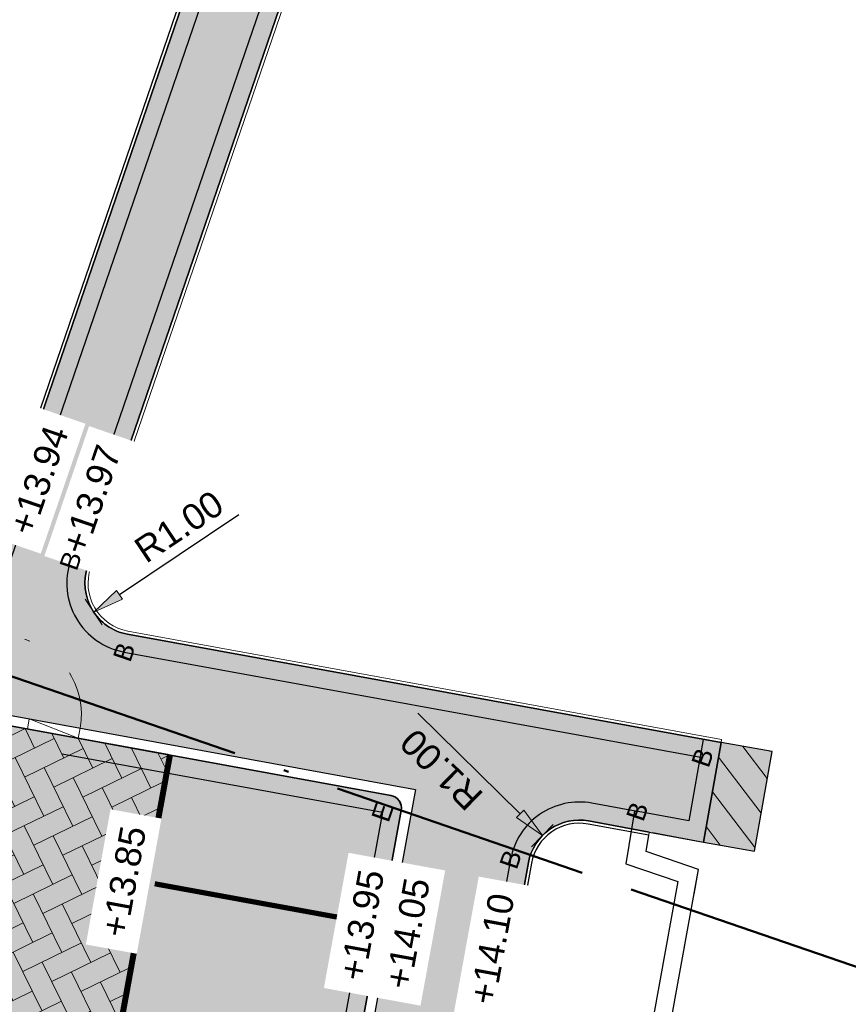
# Model space of a CAD drawing. Header units: metres. Extents: x 131295 to 132236, y 397710 to 398702.
# Tile 82 of 127: x 131601 to 131617, y 398223 to 398242. Entities that reach past the tile are written whole.
import ezdxf
from ezdxf.enums import TextEntityAlignment as Align

# ---------------------------------------------------------------- set-up
doc = ezdxf.new("R2010")
doc.units = ezdxf.units.M
for name, pattern in [('AL-BANDVERLAGING', [5, 1.5, -1, 0, -1, 1.5]), ('AL-BLADSCHEIDING', [13, 5, -1, 0, -1, 5, -1]), ('AL-MATERIAALS', [2, 1, -1]), ('MA-1-1', [2, 1, -1]), ('MA-1-3', [4, 1, -3])]:
    doc.linetypes.add(name, pattern=pattern)
doc.layers.get('Defpoints').update_dxf_attribs({"color": 128})
for name, color, linetype, lineweight in [('N-IE-markering 1 - 1 streep', 255, 'MA-1-1', 18), ('N-IE-markering 1 - 3 streep 0.10', 255, 'MA-1-3', 18), ('N-KO-bandverlaging', 1, 'AL-BANDVERLAGING', 18), ('N-KO-opsluitband 60x200mm', 2, 'Continuous', 25), ('N-KO-opsluitband achterkant', 8, 'Continuous', 5), ('N-KO-tekst banden', 1, 'Continuous', 18), ('N-KO-trottoirband 180-200x250mm', 3, 'Continuous', 35), ('N-KO-trottoirband achterkant', 8, 'Continuous', 5), ('N-KO-verloopband', 1, 'Continuous', 18), ("N-VH-arcering 'MAT' grijs 254", 254, 'Continuous', 18), ('N-VH-arcering herstraten', 1, 'Continuous', 18), ('N-VH-arcering SBS KF keperverband', 8, 'Continuous', 5), ('X-AL-bladscheiding', 4, 'AL-BLADSCHEIDING', 50), ('X-AL-maatvoering', 1, 'Continuous', 18), ('X-AL-materiaalscheiding', 1, 'AL-MATERIAALS', 18), ('X-AL-planhoogte', 190, 'Continuous', 25)]:
    doc.layers.add(name, color=color, linetype=linetype, lineweight=lineweight)
doc.layers.add("N-VH-arcering 'MAT' kleur 5 (roodbruin)", color=7, linetype='Continuous', lineweight=18, true_color=0xc5a6a0)
for name, color, linetype, plot in [('X-AL-contourlijnen', 30, 'Continuous', False), ('X-AL-hulplijn bandenlijnnummers', 30, 'Continuous', False), ('X-AL-hulplijn hoogtetekst', 190, 'Continuous', False)]:
    doc.layers.add(name, color=color, linetype=linetype, plot=plot)
doc.styles.add('CS Annotative', font='arial.ttf')
doc.dimstyles.new('CS Annotative', dxfattribs={"dimtxt": 2.5, "dimasz": 3, "dimexe": 0.18, "dimexo": 0.0625, "dimgap": 1, "dimtad": 1, "dimzin": 0, "dimdsep": 46, "dimtxsty": 'CS Annotative', "dimblk": 'CS Dimensionpijl', "dimcen": 0, "dimse1": 1, "dimse2": 1, "dimclrd": 256, "dimclre": 256, "dimclrt": 2, "dimadec": 0, "dimazin": 0, "dimtm": 1e-09, "dimtfac": 1, "dimtofl": 0, "dimtmove": 1, "dimatfit": 3, "dimfxl": 1, "dimtfillclr": 256, "dimtolj": 1, "dimtzin": 0, "dimarcsym": 0})

# ---------------------------------------------------------------- blocks, each defined once
blk = doc.blocks.new('CS Dimensionpijl')
h = blk.add_hatch(color=256)
h.dxf.hatch_style = 1
h.paths.add_polyline_path([(-1, -0.1666666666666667), (0, 0), (-1, 0.1666666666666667)])
at = {"flags": 128}
blk.add_lwpolyline([(0, 0.5), (0, -0.5)], dxfattribs=at)
blk.add_lwpolyline([(-1, -0.1666666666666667), (0, 0), (-1, 0.1666666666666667)], close=True, dxfattribs=at)
blk = doc.blocks.new('*D195')
at = {"layer": 'Defpoints', "color": 0, "transparency": 16777216}
for p in [(131602.8778321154, 398231.1206796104), (131602.0464303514, 398230.5650078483)]:
    blk.add_point(p, dxfattribs=at)
at = {"layer": 'X-AL-maatvoering', "lineweight": -2, "transparency": 16777216}
blk.add_line((131604.8528933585, 398232.4407222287), (131602.5452714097, 398230.8984109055), dxfattribs=at)
at = {"layer": 'X-AL-maatvoering', "lineweight": -2, "transparency": 16777216, "xscale": 0.6000000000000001, "yscale": 0.6000000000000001, "zscale": 0.6000000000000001, "rotation": 213.7569965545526}
blk.add_blockref('CS Dimensionpijl', (131602.0464303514, 398230.5650078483), dxfattribs=at)
at = {"layer": 'X-AL-maatvoering', "color": 2, "transparency": 16777216, "insert": (131603.695513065, 398232.2147940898), "char_height": 0.5, "attachment_point": 5, "rotation": 33.7569965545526, "style": 'CS Annotative'}
blk.add_mtext('\\A1;R1.00', dxfattribs=at)
blk = doc.blocks.new('*D307')
at = {"layer": 'Defpoints', "color": 0, "transparency": 16777216}
for p in [(131610.7169701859, 398226.2439177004), (131611.4308630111, 398225.5436627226)]:
    blk.add_point(p, dxfattribs=at)
at = {"layer": 'X-AL-maatvoering', "lineweight": -2, "transparency": 16777216}
blk.add_line((131608.3071679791, 398228.6076842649), (131610.2886344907, 398226.6640706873), dxfattribs=at)
at = {"layer": 'X-AL-maatvoering', "lineweight": -2, "transparency": 16777216, "xscale": 0.6000000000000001, "yscale": 0.6000000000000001, "zscale": 0.6000000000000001, "rotation": 315.5525355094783}
blk.add_blockref('CS Dimensionpijl', (131610.7169701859, 398226.2439177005), dxfattribs=at)
at = {"layer": 'X-AL-maatvoering', "color": 2, "transparency": 16777216, "insert": (131608.7649167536, 398227.5209282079), "char_height": 0.5, "attachment_point": 5, "rotation": 135.5525355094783, "style": 'CS Annotative'}
blk.add_mtext('\\A1;R1.00', dxfattribs=at)

msp = doc.modelspace()

# ---------------------------------------------------------------- hatches: boundary and pattern name
at = {"layer": "N-VH-arcering 'MAT' grijs 254"}
h = msp.add_hatch(color=256, dxfattribs=at)
h.dxf.hatch_style = 1
edge = h.paths.add_edge_path()
edge.add_arc((131611.430863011, 398225.5436627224), 1.000000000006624, 79.65226826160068, 169.6522682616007, ccw=False)
edge.add_line((131611.610484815, 398226.5273984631), (131612.7821703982, 398226.3134586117))
edge.add_line((131612.7821703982, 398226.3134586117), (131613.8293740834, 398226.1197675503))
edge.add_line((131613.8293740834, 398226.1197675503), (131614.168502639, 398228.0425657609))
edge.add_line((131614.168502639, 398228.0425657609), (131602.6982103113, 398230.1369438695))
edge.add_arc((131602.8778321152, 398231.1206796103), 1.000000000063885, 161.0669942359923, 259.6522682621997, ccw=False)
edge.add_line((131601.931933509, 398231.4451419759), (131608.2000050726, 398249.7183248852))
edge.add_line((131608.2000050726, 398249.7183248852), (131606.4135850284, 398250.058049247))
edge.add_line((131606.4135850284, 398250.058049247), (131600.0431729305, 398231.4865150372))
edge.add_arc((131599.0972743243, 398231.810977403), 0.999999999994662, 259.6522682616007, 341.0669942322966, ccw=False)
edge.add_line((131598.9176525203, 398230.8272416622), (131592.0843891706, 398232.0749376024))
edge.add_line((131592.0843891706, 398232.0749376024), (131591.5997207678, 398230.668469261))
edge.add_line((131591.5997207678, 398230.668469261), (131592.0251684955, 398230.5218601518))
edge.add_line((131592.0251684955, 398230.5218601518), (131591.8895395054, 398230.1282758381))
edge.add_line((131591.8895395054, 398230.1282758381), (131596.8249366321, 398229.227114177))
edge.add_line((131596.8249366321, 398229.227114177), (131608.2660791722, 398227.1380585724))
edge.add_line((131608.2660791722, 398227.1380585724), (131605.5897142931, 398212.480396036))
edge.add_line((131605.5897142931, 398212.480396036), (131605.4639790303, 398211.7917810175))
edge.add_line((131605.4639790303, 398211.7917810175), (131603.2445683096, 398199.6383963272))
edge.add_line((131603.2445683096, 398199.6383963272), (131603.1188330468, 398198.9497813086))
edge.add_line((131603.1188330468, 398198.9497813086), (131599.8136342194, 398180.8481803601))
edge.add_line((131599.8136342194, 398180.8481803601), (131580.9629174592, 398184.2971932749))
edge.add_line((131580.9629174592, 398184.2971932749), (131580.9989130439, 398184.4939285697))
edge.add_line((131580.9989130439, 398184.4939285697), (131577.1597079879, 398185.1963658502))
edge.add_line((131577.1597079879, 398185.1963658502), (131574.6796128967, 398171.5887932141))
edge.add_line((131574.6796128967, 398171.5887932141), (131574.2877877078, 398169.4389604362))
edge.add_line((131574.2877877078, 398169.4389604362), (131574.197403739, 398168.9430494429))
edge.add_arc((131573.2136101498, 398169.1223541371), 0.999999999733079, 340.83084805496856, 349.6707371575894, ccw=False)
edge.add_line((131574.1581634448, 398168.7939959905), (131571.1959423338, 398160.2728865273))
edge.add_arc((131573.8064940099, 398164.3009158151), 4.79999999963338, 237.0528688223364, 258.6958681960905)
edge.add_line((131572.865613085, 398159.5940332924), (131574.1227174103, 398163.2102128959))
edge.add_arc((131575.0672707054, 398162.8818547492), 0.9999999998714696, 79.67073715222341, 160.8308480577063, ccw=False)
edge.add_line((131575.2465753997, 398163.8656483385), (131581.0582669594, 398162.8064184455))
edge.add_line((131581.0582669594, 398162.8064184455), (131581.746922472, 398162.6809051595))
edge.add_line((131581.746922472, 398162.6809051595), (131590.9945822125, 398160.9954410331))
edge.add_line((131590.9945822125, 398160.9954410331), (131591.6832377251, 398160.8699277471))
edge.add_line((131591.6832377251, 398160.8699277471), (131595.626652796, 398160.1512070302))
edge.add_line((131595.626652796, 398160.1512070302), (131595.6266853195, 398160.1513854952))
edge.add_line((131595.6266853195, 398160.1513854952), (131596.3153430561, 398160.0258844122))
edge.add_line((131596.3153430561, 398160.0258844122), (131605.5629983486, 398158.3403958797))
edge.add_line((131605.5629983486, 398158.3403958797), (131606.2516560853, 398158.2148947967))
edge.add_line((131606.2516560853, 398158.2148947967), (131612.3991652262, 398157.0942731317))
edge.add_line((131612.3991652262, 398157.0942731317), (131612.9439652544, 398160.2037306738))
edge.add_line((131612.9439652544, 398160.2037306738), (131601.2159321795, 398162.3259601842))
edge.add_line((131601.2159321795, 398162.3259601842), (131599.930937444, 398162.5601613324))
edge.add_arc((131600.1102421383, 398163.5439549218), 0.9999999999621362, 169.6522682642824, 259.6707371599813, ccw=False)
edge.add_line((131599.1265063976, 398163.7235767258), (131599.7756530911, 398167.2787620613))
edge.add_line((131599.7756530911, 398167.2787620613), (131603.0809089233, 398166.6763512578))
edge.add_line((131603.0809089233, 398166.6763512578), (131604.0130968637, 398171.7749451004))
edge.add_line((131604.0130968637, 398171.7749451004), (131600.7068579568, 398172.3786969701))
edge.add_line((131600.7068579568, 398172.3786969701), (131602.8551521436, 398184.1442717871))
edge.add_line((131602.8551521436, 398184.1442717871), (131606.1292799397, 398183.5463837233))
edge.add_line((131606.1292799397, 398183.5463837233), (131606.8878857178, 398187.6773079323))
edge.add_line((131606.8878857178, 398187.6773079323), (131603.6095637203, 398188.2759618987))
edge.add_line((131603.6095637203, 398188.2759618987), (131605.7469888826, 398199.9820102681))
edge.add_line((131605.7469888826, 398199.9820102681), (131608.9980150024, 398199.3883407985))
edge.add_line((131608.9980150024, 398199.3883407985), (131609.7549589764, 398203.5195684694))
edge.add_line((131609.7549589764, 398203.5195684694), (131606.5014004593, 398204.1137003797))
edge.add_line((131606.5014004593, 398204.1137003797), (131608.6487622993, 398215.8741690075))
edge.add_line((131608.6487622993, 398215.8741690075), (131611.8692342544, 398215.28607903))
edge.add_line((131611.8692342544, 398215.28607903), (131612.6170007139, 398219.4189826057))
edge.add_line((131612.6170007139, 398219.4189826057), (131609.403173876, 398220.0058591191))
edge.add_line((131609.403173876, 398220.0058591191), (131610.4471272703, 398225.7232845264))
h.paths.add_polyline_path([(131599.272, 398179), (131597.566, 398169.652), (131592.768, 398170.528), (131587.149, 398171.553), (131587.126, 398171.426), (131587.034, 398171.443), (131578.887, 398172.929), (131579.498, 398176.214), (131579.341, 398176.243), (131579.877, 398179.24), (131579.995, 398179.237), (131580.633, 398182.494), (131588.894, 398181.016), (131588.8560251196, 398180.7991434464), (131594.558, 398179.784), (131594.5740701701, 398179.8723859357)], flags=16)
h.paths.add_polyline_path([(131579.5873844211, 398182.6845722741), (131577.843995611, 398173.1190963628), (131576.822120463, 398173.3053417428), (131578.5655092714, 398182.8708176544)], flags=16)
h.paths.add_polyline_path([(131581.4159669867, 398170.6249699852), (131580.5886038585, 398166.0854650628), (131575.6696359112, 398166.9819885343), (131576.4969990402, 398171.5214934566)], flags=16)
h.paths.add_polyline_path([(131589.4338847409, 398169.1636367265), (131588.6065216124, 398164.6241318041), (131583.8351227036, 398165.4937595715), (131584.662485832, 398170.0332644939)], flags=16)
h.paths.add_polyline_path([(131597.4145483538, 398167.7090933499), (131596.5857219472, 398163.1698551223), (131591.8530404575, 398164.032426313), (131592.680403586, 398168.5719312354)], flags=16)
h = msp.add_hatch(color=256, dxfattribs=at)
h.dxf.hatch_style = 1
h.paths.add_polyline_path([(131615.1533027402, 398227.868874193), (131614.168502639, 398228.0425657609), (131613.8293740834, 398226.1197675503), (131614.8141741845, 398225.9460759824)])
at = {"layer": "N-VH-arcering 'MAT' kleur 5 (roodbruin)"}
h = msp.add_hatch(color=256, dxfattribs=at)
h.dxf.hatch_style = 1
edge = h.paths.add_edge_path()
edge.add_line((131603.4787111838, 398227.8088847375), (131601.2077760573, 398228.2235382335))
edge.add_line((131601.2077760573, 398228.2235382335), (131601.0110289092, 398228.2594625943))
edge.add_line((131601.0110289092, 398228.2594625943), (131599.5354252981, 398228.5288953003))
edge.add_line((131599.5354252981, 398228.5288953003), (131599.3386781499, 398228.5648196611))
edge.add_line((131599.3386781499, 398228.5648196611), (131597.5760008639, 398228.8866695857))
edge.add_line((131597.5760008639, 398228.8866695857), (131596.6778918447, 398223.9679908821))
edge.add_line((131596.6778918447, 398223.9679908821), (131596.2197785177, 398221.459039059))
edge.add_line((131596.2197785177, 398221.459039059), (131590.4718807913, 398189.9794953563))
edge.add_line((131590.4718807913, 398189.9794953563), (131590.4539186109, 398189.8811217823))
edge.add_arc((131588.4864471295, 398190.2403653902), 2.000000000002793, 259.6307525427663, 349.65226826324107, ccw=False)
edge.add_line((131588.1264647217, 398188.2730289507), (131582.6861987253, 398189.268486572))
edge.add_line((131582.6861987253, 398189.268486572), (131582.6857327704, 398189.2683017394))
edge.add_line((131582.6857327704, 398189.2683017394), (131581.7858494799, 398184.3499459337))
edge.add_line((131581.7858494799, 398184.3499459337), (131592.2457825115, 398182.4361489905))
edge.add_line((131592.2457825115, 398182.4361489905), (131592.442516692, 398182.4001536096))
edge.add_line((131592.442516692, 398182.4001536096), (131593.9180230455, 398182.1301882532))
edge.add_line((131593.9180230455, 398182.1301882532), (131594.114757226, 398182.0941928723))
edge.add_line((131594.114757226, 398182.0941928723), (131595.0984407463, 398181.9142850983))
edge.add_line((131595.0984407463, 398181.9142850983), (131598.4931254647, 398200.5059739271))
edge.add_line((131598.4931254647, 398200.5059739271), (131600.7125051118, 398212.6593642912))
edge.add_line((131600.7125051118, 398212.6593642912), (131603.4787111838, 398227.8088847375))
h = msp.add_hatch(color=256, dxfattribs=at)
h.dxf.hatch_style = 1
edge = h.paths.add_edge_path()
edge.add_line((131603.4787111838, 398227.8088847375), (131607.7874737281, 398227.0221412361))
edge.add_arc((131607.7425682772, 398226.776207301), 0.249999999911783, -10.347731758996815, 79.65226828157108, ccw=False)
edge.add_line((131607.9885022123, 398226.7313018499), (131605.3929671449, 398212.5163203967))
edge.add_arc((131605.0978464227, 398212.570206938), 0.3000000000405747, 259.6522682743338, 349.65226824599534, ccw=False)
edge.add_line((131605.0439598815, 398212.2750862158), (131601.1778483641, 398212.9810090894))
edge.add_arc((131601.1060009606, 398212.5875517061), 0.3999634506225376, 79.65150419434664, 169.6580249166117)
edge.add_line((131600.7125354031, 398212.6593543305), (131603.4787111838, 398227.8088847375))
at = {"layer": 'N-VH-arcering herstraten'}
h = msp.add_hatch(dxfattribs=at)
h.set_pattern_fill('CS-HERSTRATEN', color=256, angle=262.33)
h.set_pattern_definition([(307.33, (0, 0), (0.3975780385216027, 0.3032024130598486), [])])
h.paths.add_polyline_path([(131615.1533027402, 398227.868874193), (131614.168502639, 398228.0425657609), (131613.8293740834, 398226.1197675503), (131614.8141741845, 398225.9460759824)])
at = {"layer": 'N-VH-arcering SBS KF keperverband'}
h = msp.add_hatch(dxfattribs=at)
h.set_pattern_fill('CS-KF KEPERV', color=256, scale=20)
h.set_pattern_definition([(116.018774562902, (26375.62930064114, 79453.50666762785), (-0.5616727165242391, 0.1931935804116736), [1.26, -0.42]), (206.018774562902, (26375.44506107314, 79453.8841007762), (0.561672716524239, -0.1931935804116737), [1.26, -0.42])])
edge = h.paths.add_edge_path()
edge.add_line((131603.4787111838, 398227.8088847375), (131601.2077760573, 398228.2235382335))
edge.add_line((131601.2077760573, 398228.2235382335), (131601.0110289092, 398228.2594625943))
edge.add_line((131601.0110289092, 398228.2594625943), (131599.5354252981, 398228.5288953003))
edge.add_line((131599.5354252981, 398228.5288953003), (131599.3386781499, 398228.5648196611))
edge.add_line((131599.3386781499, 398228.5648196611), (131597.5760008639, 398228.8866695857))
edge.add_line((131597.5760008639, 398228.8866695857), (131596.6778918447, 398223.9679908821))
edge.add_line((131596.6778918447, 398223.9679908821), (131596.2197785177, 398221.459039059))
edge.add_line((131596.2197785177, 398221.459039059), (131590.4718807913, 398189.9794953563))
edge.add_line((131590.4718807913, 398189.9794953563), (131590.4539186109, 398189.8811217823))
edge.add_arc((131588.4864471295, 398190.2403653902), 2.000000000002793, 259.6307525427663, 349.65226826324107, ccw=False)
edge.add_line((131588.1264647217, 398188.2730289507), (131582.6861987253, 398189.268486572))
edge.add_line((131582.6861987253, 398189.268486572), (131582.6857327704, 398189.2683017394))
edge.add_line((131582.6857327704, 398189.2683017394), (131581.7858494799, 398184.3499459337))
edge.add_line((131581.7858494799, 398184.3499459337), (131592.2457825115, 398182.4361489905))
edge.add_line((131592.2457825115, 398182.4361489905), (131592.442516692, 398182.4001536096))
edge.add_line((131592.442516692, 398182.4001536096), (131593.9180230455, 398182.1301882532))
edge.add_line((131593.9180230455, 398182.1301882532), (131594.114757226, 398182.0941928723))
edge.add_line((131594.114757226, 398182.0941928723), (131595.0984407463, 398181.9142850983))
edge.add_line((131595.0984407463, 398181.9142850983), (131598.4931254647, 398200.5059739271))
edge.add_line((131598.4931254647, 398200.5059739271), (131600.7125051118, 398212.6593642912))
edge.add_line((131600.7125051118, 398212.6593642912), (131603.4787111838, 398227.8088847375))

# ---------------------------------------------------------------- linework, layer by layer
at = {"layer": 'N-IE-markering 1 - 1 streep', "const_width": 0.1, "flags": 128}
msp.add_lwpolyline([(131603.2264038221, 398225.313621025), (131607.5843531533, 398224.5178964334)], dxfattribs=at)
at = {"layer": 'N-IE-markering 1 - 3 streep 0.10', "const_width": 0.1, "flags": 128}
msp.add_lwpolyline([(131603.5278979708, 398227.7999036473), (131602.4771104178, 398222.045049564)], dxfattribs=at)
at = {"layer": 'N-KO-bandverlaging', "flags": 128}
msp.add_lwpolyline([(131598.8335478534, 398228.8603588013, -0.9999999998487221), (131601.7847550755, 398228.3214933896)], format="xyb", dxfattribs=at)
at = {"layer": 'N-KO-opsluitband 60x200mm', "flags": 128}
for points in [[(131592.0843891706, 398232.0749376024), (131598.9176525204, 398230.8272416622, 0.3709767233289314), (131600.0431729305, 398231.4865150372), (131606.4135850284, 398250.058049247), (131599.2103677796, 398251.3727249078)], [(131609.0917609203, 398249.5549682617), (131608.2000050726, 398249.7183248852), (131601.931933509, 398231.4451419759, 0.4588139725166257), (131602.6982103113, 398230.1369438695), (131614.168502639, 398228.0425657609)], [(131612.7821703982, 398226.3134586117), (131611.610484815, 398226.5273984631, 0.4142135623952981), (131610.4471272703, 398225.7232845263), (131609.403173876, 398220.0058591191), (131612.6170007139, 398219.4189826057)]]:
    msp.add_lwpolyline(points, format="xyb", dxfattribs=at)
at = {"layer": 'N-KO-opsluitband achterkant', "flags": 128}
for points in [[(131592.1041628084, 398232.1323190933), (131598.9284298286, 398230.8862658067, 0.3709767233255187), (131599.9864190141, 398231.5059827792), (131606.3342019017, 398250.0115465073), (131599.1905939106, 398251.3153427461)], [(131609.0917609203, 398249.5549682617), (131609.0809496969, 398249.49595032), (131608.24, 398249.65), (131601.9886874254, 398231.425674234, 0.4588139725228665), (131602.7089876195, 398230.195968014), (131614.1792799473, 398228.1015899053), (131614.168502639, 398228.0425657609)], [(131612.7821703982, 398226.3134586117), (131612.7724227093, 398226.2542464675), (131611.5997075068, 398226.4683743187, 0.4142135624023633), (131610.5061514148, 398225.7125072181), (131609.4729751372, 398220.0541049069), (131612.6276830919, 398219.4780240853), (131612.6170007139, 398219.4189826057)]]:
    msp.add_lwpolyline(points, format="xyb", dxfattribs=at)
at = {"layer": 'N-KO-trottoirband 180-200x250mm'}
msp.add_lwpolyline([(131605.3929671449, 398212.5163203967), (131607.9885022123, 398226.7313018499, 0.4142135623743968), (131607.7874737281, 398227.0221412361), (131599.3386781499, 398228.5648196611), (131596.7890122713, 398229.0303670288)], format="xyb", dxfattribs=at)
at = {"layer": 'N-KO-trottoirband achterkant'}
msp.add_lwpolyline([(131596.7890122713, 398229.0303670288), (131596.7890122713, 398229.0303670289), (131596.8249366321, 398229.227114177), (131599.3746025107, 398228.7615668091), (131608.2660791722, 398227.1380585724), (131605.5897142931, 398212.480396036)], dxfattribs=at)
at = {"layer": 'N-KO-verloopband', "flags": 128}
msp.add_lwpolyline([(131600.765094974, 398228.3043680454), (131600.8010193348, 398228.5011151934), (131601.7488307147, 398228.1247462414), (131601.7847550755, 398228.3214933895)], dxfattribs=at)
at = {"layer": 'X-AL-bladscheiding', "flags": 128}
msp.add_lwpolyline([(131550.493298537, 398246.5061449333), (131658.2945423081, 398209.4267076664)], dxfattribs=at)
at = {"layer": 'X-AL-contourlijnen', "flags": 128}
for points in [[(131606.3342019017, 398250.0115465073), (131599.1905939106, 398251.3153427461), (131599.0722229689, 398250.9718398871), (131598.6467752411, 398251.1184489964), (131592.1041628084, 398232.1323190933), (131598.9284298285, 398230.8862658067, 0.3709767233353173), (131599.9864190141, 398231.5059827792)], [(131603.4787111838, 398227.8088847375), (131601.2077760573, 398228.2235382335), (131601.0110289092, 398228.2594625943), (131599.5354252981, 398228.5288953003), (131599.3386781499, 398228.5648196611), (131597.5760008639, 398228.8866695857), (131596.6778918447, 398223.9679908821), (131596.2197785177, 398221.459039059), (131590.4718807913, 398189.9794953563), (131590.4539186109, 398189.8811217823, -0.4143235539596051), (131588.1264647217, 398188.2730289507), (131582.6861987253, 398189.268486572), (131582.6857327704, 398189.2683017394), (131581.7858494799, 398184.3499459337), (131592.2457825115, 398182.4361489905), (131592.442516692, 398182.4001536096), (131593.9180230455, 398182.1301882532), (131594.114757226, 398182.0941928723), (131595.0984407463, 398181.9142850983), (131598.4931254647, 398200.5059739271), (131600.7125051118, 398212.6593642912)], [(131603.4787111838, 398227.8088847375), (131607.7874737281, 398227.0221412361, -0.4142135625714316), (131607.9885022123, 398226.7313018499), (131605.3929671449, 398212.5163203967, -0.41421356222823), (131605.0439598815, 398212.2750862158), (131601.1778483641, 398212.9810090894, 0.4142468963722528), (131600.7125354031, 398212.6593543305)], [(131613.7333060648, 398225.5887998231), (131612.7201173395, 398225.936518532), (131612.7724227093, 398226.2542464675), (131611.5997075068, 398226.4683743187, 0.4142135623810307), (131610.5061514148, 398225.7125072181), (131609.4729751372, 398220.0541049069), (131612.6276830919, 398219.4780240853)]]:
    msp.add_lwpolyline(points, format="xyb", close=True, dxfattribs=at)
for points in [[(131606.4135850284, 398250.058049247), (131600.0431729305, 398231.4865150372, -0.3709767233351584), (131598.9176525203, 398230.8272416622), (131592.0843891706, 398232.0749376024), (131591.5997207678, 398230.668469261), (131592.0251684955, 398230.5218601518), (131591.8895395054, 398230.1282758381), (131596.8249366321, 398229.227114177), (131608.2660791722, 398227.1380585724), (131605.5897142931, 398212.480396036), (131605.4639790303, 398211.7917810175), (131603.2445683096, 398199.6383963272), (131603.1188330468, 398198.9497813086), (131599.8136342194, 398180.8481803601), (131580.9629174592, 398184.2971932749), (131580.9989130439, 398184.4939285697), (131577.1597079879, 398185.1963658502), (131574.6796128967, 398171.5887932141), (131574.2877877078, 398169.4389604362)], [(131603.0809089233, 398166.6763512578), (131604.0130968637, 398171.7749451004), (131600.7068579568, 398172.3786969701), (131602.8551521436, 398184.1442717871), (131606.1292799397, 398183.5463837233), (131606.8878857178, 398187.6773079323), (131603.6095637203, 398188.2759618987), (131605.7469888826, 398199.9820102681), (131608.9980150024, 398199.3883407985), (131609.7549589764, 398203.5195684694), (131606.5014004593, 398204.1137003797), (131608.6487622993, 398215.8741690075), (131611.8692342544, 398215.28607903), (131612.6170007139, 398219.4189826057), (131609.403173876, 398220.0058591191), (131610.4471272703, 398225.7232845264, -0.414213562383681), (131611.610484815, 398226.5273984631), (131612.7821703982, 398226.3134586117), (131613.8293740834, 398226.1197675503), (131614.168502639, 398228.0425657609), (131602.6982103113, 398230.1369438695, -0.4588139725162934), (131601.931933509, 398231.4451419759), (131608.2000050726, 398249.7183248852)]]:
    msp.add_lwpolyline(points, format="xyb", dxfattribs=at)
msp.add_lwpolyline([(131615.1533027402, 398227.868874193), (131614.168502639, 398228.0425657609), (131613.8293740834, 398226.1197675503), (131614.8141741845, 398225.9460759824)], close=True, dxfattribs=at)
at = {"layer": 'X-AL-hulplijn bandenlijnnummers', "flags": 128}
for points in [[(131592.3166422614, 398231.676743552), (131598.854784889, 398230.482934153, 0.3709767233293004), (131600.3742374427, 398231.3729532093), (131606.8766532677, 398250.3293152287), (131599.5683338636, 398251.6631733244)], [(131608.8597366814, 398249.9532957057), (131607.9667013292, 398250.1168867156), (131601.6008689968, 398231.5587038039, 0.4588139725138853), (131602.6353426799, 398229.7926363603), (131613.8105142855, 398227.7521447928)], [(131612.5499173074, 398226.7116526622), (131611.6733524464, 398226.8717059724, 0.4142135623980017), (131610.1028197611, 398225.7861521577), (131608.995999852, 398219.7244253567), (131612.2590072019, 398219.1285679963)]]:
    msp.add_lwpolyline(points, format="xyb", dxfattribs=at)
at = {"layer": 'X-AL-hulplijn bandenlijnnummers'}
msp.add_lwpolyline([(131601.4400291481, 398227.8253441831), (131607.6262325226, 398226.6957959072), (131605.156432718, 398213.1694294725)], dxfattribs=at)
at = {"layer": 'X-AL-hulplijn hoogtetekst', "flags": 128}
msp.add_lwpolyline([(131613.8238226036, 398228.1033578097), (131613.5459937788, 398226.5281181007), (131612.4948047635, 398226.7225462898), (131612.3267157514, 398225.701492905), (131613.335381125, 398225.3553265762), (131612.2725925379, 398219.481296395), (131611.5248260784, 398215.3483928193), (131610.6602530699, 398210.5698997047), (131609.7403104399, 398210.6848854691), (131609.5556012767, 398209.7319791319), (131610.462901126, 398209.4277242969), (131610.1352447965, 398207.5376630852), (131609.4106884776, 398203.5826384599), (131608.6537460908, 398199.4514194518), (131607.7902313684, 398194.7379271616)], dxfattribs=at)
at = {"layer": 'X-AL-materiaalscheiding', "flags": 128}
for points in [[(131614.168502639, 398228.0425657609), (131613.8293740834, 398226.1197675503)], [(131613.8293740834, 398226.1197675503), (131614.8141741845, 398225.9460759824), (131615.1533027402, 398227.868874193), (131614.168502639, 398228.0425657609)], [(131603.4787111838, 398227.8088847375), (131600.7125354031, 398212.6593543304)], [(131613.8293740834, 398226.1197675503), (131612.7821703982, 398226.3134586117), (131612.7201173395, 398225.936518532), (131613.7333060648, 398225.5887998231), (131612.6170007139, 398219.4189826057), (131611.8692342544, 398215.28607903), (131610.9786250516, 398210.3636839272), (131610.7543886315, 398210.2054100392), (131610.0216379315, 398210.2969982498), (131609.9575450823, 398209.9663460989), (131610.8590855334, 398209.6640226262), (131610.4798160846, 398207.4762349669), (131609.7549589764, 398203.5195684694), (131608.9980150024, 398199.3883407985), (131608.1046355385, 398194.511831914), (131607.823219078, 398194.356225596), (131607.1291387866, 398194.434630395), (131607.0540010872, 398194.1239100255), (131607.9950117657, 398193.7787732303), (131607.5332185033, 398191.1922838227), (131606.8878857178, 398187.6773079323), (131606.1292799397, 398183.5463837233), (131605.2376092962, 398178.689786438), (131604.9338194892, 398178.5064863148), (131604.2735505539, 398178.59582828), (131604.2048709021, 398178.2916877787), (131605.1256438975, 398177.924214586), (131604.577680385, 398174.8630437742), (131604.0130968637, 398171.7749451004), (131603.0809089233, 398166.6763512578), (131602.3553484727, 398162.7078494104), (131601.277230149, 398162.6813520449), (131601.2159321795, 398162.3259601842), (131612.9439652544, 398160.2037306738)]]:
    msp.add_lwpolyline(points, dxfattribs=at)

# ---------------------------------------------------------------- texts
at = {"layer": 'N-KO-tekst banden', "style": 'CS Annotative'}
for s, p in [('B', (131601.6008689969, 398231.5587038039)), ('B', (131602.6353426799, 398229.7926363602)), ('B', (131613.8105142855, 398227.7521447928)), ('E', (131607.6262325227, 398226.6957959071)), ('B', (131612.5499173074, 398226.7116526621)), ('B', (131610.1028197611, 398225.7861521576))]:
    msp.add_text(s, height=0.3599999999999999, rotation=71.0187745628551, dxfattribs=at).set_placement(p, align=Align.MIDDLE)

# ---------------------------------------------------------------- dimensions: what is measured, and where the dimension line sits
at = {"layer": 'X-AL-maatvoering'}
dim = msp.add_radius_dim(center=(131602.8778321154, 398231.1206796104), mpoint=(131602.0464303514, 398230.5650078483), dimstyle='CS Annotative', dxfattribs=at)
dim.commit()
dim.dimension.update_dxf_attribs({"geometry": '*D195', "text_midpoint": (131603.9485029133, 398231.8362680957), "dimtype": 164})
dim = msp.add_radius_dim(center=(131611.4308630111, 398225.5436627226), mpoint=(131610.7169701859, 398226.2439177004), dimstyle='CS Annotative', dxfattribs=at)
dim.commit()
dim.dimension.update_dxf_attribs({"geometry": '*D307', "text_midpoint": (131609.0837333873, 398227.8459539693)})

# ---------------------------------------------------------------- next in the draw order: texts
at = {"layer": 'X-AL-planhoogte', "char_height": 0.5, "attachment_point": 5, "style": 'CS Annotative', "bg_fill": 2}
for s, insert, rotation in [('+13.94', (131600.9864741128, 398233.1099732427), 71.01506341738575), ('+13.85', (131602.6290899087, 398225.3571146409), 79.65226826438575), ('+13.95', (131607.2281570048, 398224.5156534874), 79.65226826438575), ('+14.05', (131608.1111753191, 398224.3540873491), 79.65226826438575), ('+14.10', (131609.744161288, 398224.0562524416), 79.65226826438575)]:
    msp.add_mtext(s, dxfattribs=dict(at, insert=insert, rotation=rotation))

# ---------------------------------------------------------------- next in the draw order: texts
at = {"layer": 'X-AL-planhoogte', "insert": (131602.0021011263, 398232.7389462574), "char_height": 0.5, "attachment_point": 5, "rotation": 71.01506341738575, "style": 'CS Annotative', "bg_fill": 2}
msp.add_mtext('+13.97', dxfattribs=at)

doc.saveas('drawing.dxf')
